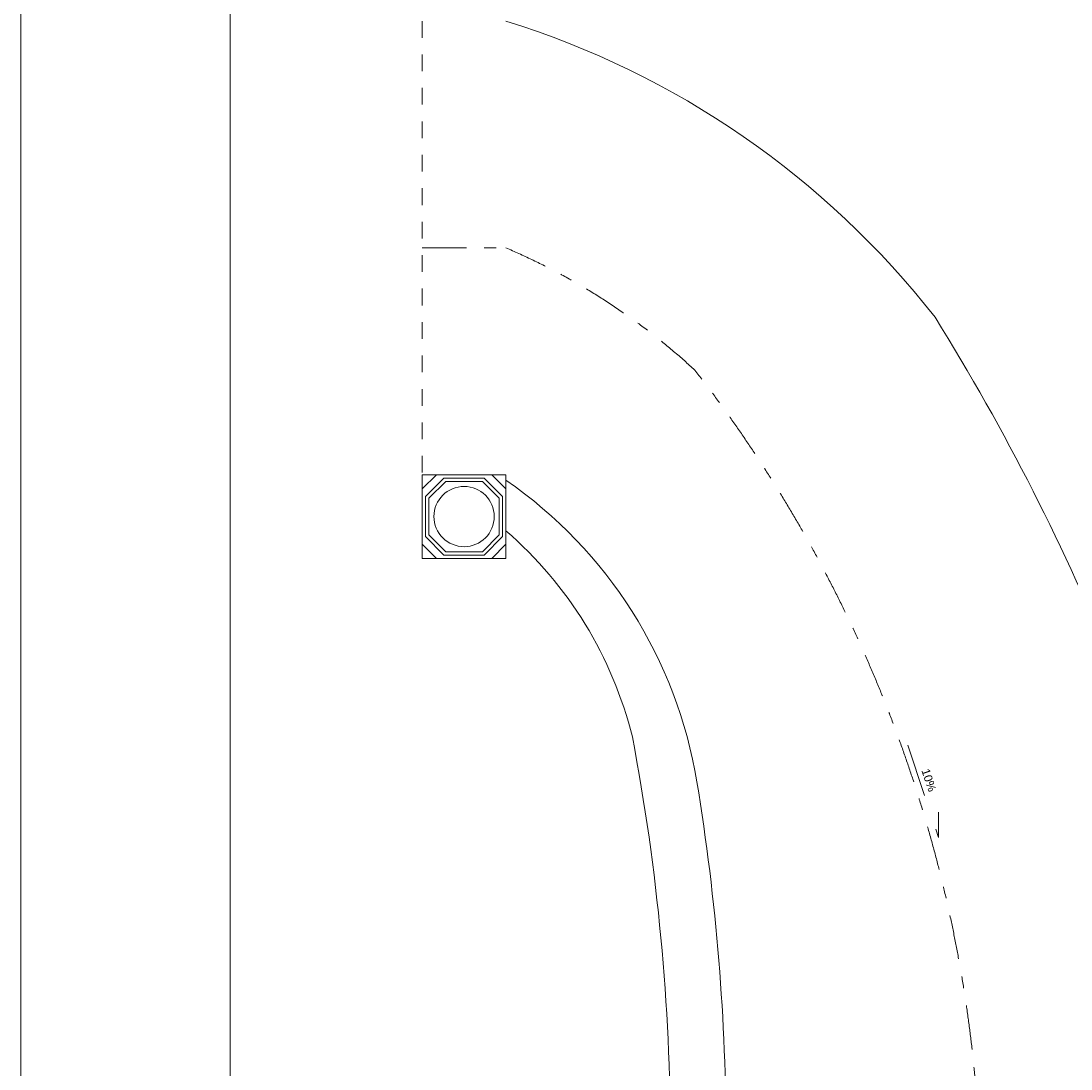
# Model space of a CAD drawing. Header units: inches. Extents: x -21887 to 84279, y -131485 to 67836.
# Tile 161 of 256: x -21887 to -9333, y 19050 to 31581. Entities that reach past the tile are written whole.
import ezdxf

# ---------------------------------------------------------------- set-up
doc = ezdxf.new("R2010")
doc.units = ezdxf.units.IN
doc.header["$MEASUREMENT"] = 0
for name, pattern in [('Dashed', [400, 200, -200]), ('Double Dashed', [1093.611073, 529.166651, -211.666656, 141.111112, -211.666656]), ('Long Dashed', [1058.333302, 634.99999, -423.333311])]:
    doc.linetypes.add(name, pattern=pattern)
doc.layers.add('RAMKA', color=7, linetype='Continuous', lineweight=13)
doc.layers.add('schodzy', color=7, linetype='Continuous', lineweight=13)
doc.styles.add('GENERATED_STYLE_7', font='txt')

msp = doc.modelspace()

# ---------------------------------------------------------------- linework, layer by layer
at = {"layer": 'RAMKA', "color": 1, "linetype": 'Continuous'}
for p, q in [((-21887.4, 67836.2), (-21887.4, -52641.2)), ((-19387.4, 67336.2), (-19387.4, -52141.2))]:
    msp.add_line(p, q, dxfattribs=at)
at = {"layer": 'schodzy', "color": 9, "linetype": 'Dashed'}
msp.add_line((-17089.5, 31580.7), (-17089.5, 26155.7), dxfattribs=at)
at = {"layer": 'schodzy', "color": 9, "linetype": 'Double Dashed'}
msp.add_line((-17089.5, 28868.2), (-16089.5, 28868.2), dxfattribs=at)
at = {"layer": 'schodzy', "color": 9, "linetype": 'Continuous'}
for p, q in [((-17089.5, 26155.7), (-17089.5, 25155.7)), ((-16089.5, 26155.7), (-17089.5, 26155.7)), ((-17089.5, 25985.7), (-16919.5, 26155.7)), ((-17049.5, 25896), (-16829.8, 26115.7)), ((-16349.2, 26115.7), (-16829.8, 26115.7)), ((-16129.5, 25896), (-16349.2, 26115.7)), ((-16089.5, 25985.7), (-16259.5, 26155.7)), ((-16089.5, 26155.7), (-16089.5, 25155.7)), ((-17009.5, 25875.1), (-16808.9, 26075.7)), ((-16370.1, 26075.7), (-16808.9, 26075.7)), ((-16169.5, 25875.1), (-16370.1, 26075.7)), ((-17049.5, 25896), (-17049.5, 25415.4)), ((-17009.5, 25875.1), (-17009.5, 25436.3)), ((-16169.5, 25875.1), (-16169.5, 25436.3)), ((-16129.5, 25896), (-16129.5, 25415.4)), ((-17049.5, 25415.4), (-16829.8, 25195.7)), ((-17009.5, 25436.3), (-16808.9, 25235.7)), ((-16169.5, 25436.3), (-16370.1, 25235.7)), ((-16129.5, 25415.4), (-16349.2, 25195.7)), ((-17089.5, 25325.7), (-16919.5, 25155.7)), ((-16370.1, 25235.7), (-16808.9, 25235.7)), ((-16089.5, 25325.7), (-16259.5, 25155.7)), ((-16089.5, 25155.7), (-17089.5, 25155.7)), ((-16349.2, 25195.7), (-16829.8, 25195.7))]:
    msp.add_line(p, q, dxfattribs=at)
at = {"layer": 'schodzy', "color": 9, "linetype": 'Long Dashed'}
for p, q in [((-11285.1, 22923.8), (-10917, 21819.3)), ((-10917, 21819.3), (-10917, 22121.1))]:
    msp.add_line(p, q, dxfattribs=at)
at = {"layer": 'schodzy', "color": 7, "linetype": 'Continuous'}
msp.add_circle((-16589.5, 25655.7), 360.3, dxfattribs=at)
at = {"layer": 'schodzy', "color": 9, "linetype": 'Continuous'}
for centre, radius, start, end in [((-19189.7, 21601.3), 10449.8, 38.03111, 72.74193), ((-34504.4, 13395.7), 27728, 12.16904, 31.87832), ((-19189.7, 21601.3), 5455.6, 9.31667, 55.37107), ((-19225.5, 21865.5), 4789.6, 13.95616, 49.0985), ((-39956.3, 18194.5), 25833.8, 0, 10.76701), ((-39956.3, 18194.5), 26499.9, 0, 9.31667)]:
    msp.add_arc(centre, radius, start, end, dxfattribs=at)
at = {"layer": 'schodzy', "color": 9, "linetype": 'Double Dashed'}
for centre, radius, start, end in [((-19189.7, 21601.3), 7900.6, 47.28518, 66.89577), ((-26638.4, 17441.3), 16227.9, 2.66023, 37.88363)]:
    msp.add_arc(centre, radius, start, end, dxfattribs=at)

# ---------------------------------------------------------------- texts
at = {"layer": 'schodzy', "color": 251, "insert": (-11028.7, 22652.7), "char_height": 100, "width": 597.512, "attachment_point": 1, "rotation": 288.50329, "style": 'GENERATED_STYLE_7'}
msp.add_mtext('\\fArial|b0|i0|c238|p39;10%', dxfattribs=at)

doc.saveas('drawing.dxf')
